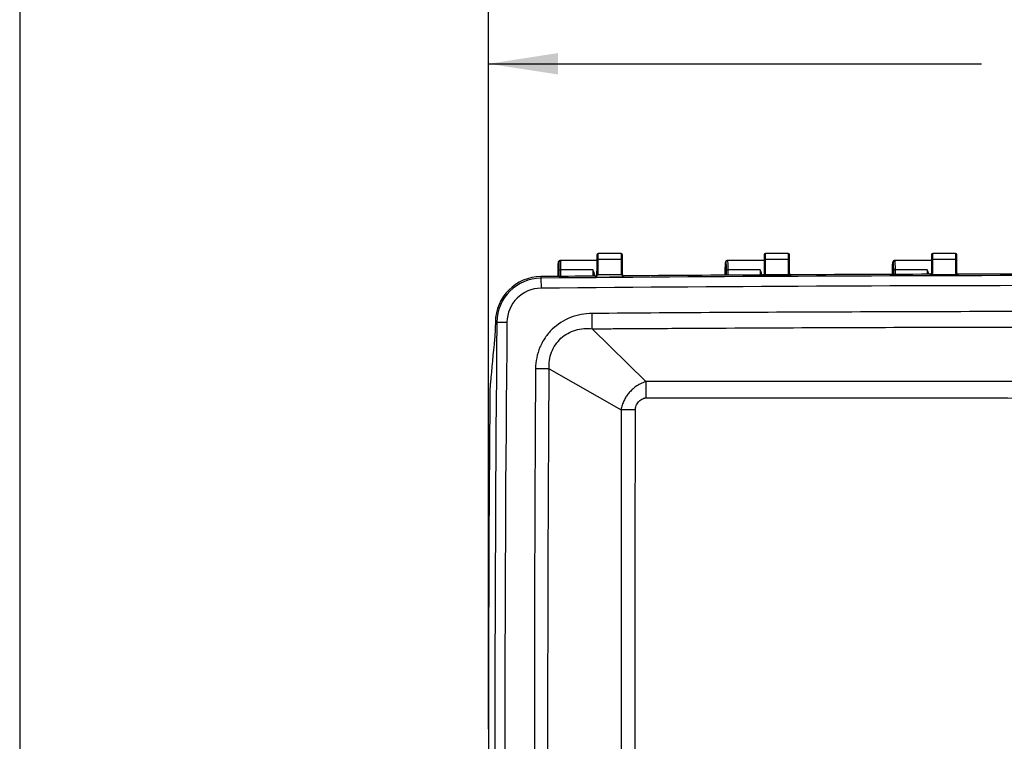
# Model space of a CAD drawing. Header units: inches. Extents: x 2 to 86, y 2 to 66.
# Tile 3 of 36: x 2 to 16.7, y 26.8 to 37.6. Entities that reach past the tile are written whole.
import ezdxf

# ---------------------------------------------------------------- set-up
doc = ezdxf.new("R2010")
doc.units = ezdxf.units.IN
doc.header["$LTSCALE"] = 8
doc.header["$MEASUREMENT"] = 0
doc.layers.add('DIMENSIONS', color=140, linetype='Continuous', lineweight=25)
doc.layers.add('TEXT', color=140, linetype='Continuous', lineweight=25)
doc.styles.add('SLDTEXTSTYLE0', font='TXT', dxfattribs={"width": 0.7})
doc.dimstyles.new('SLDDIMSTYLE0', dxfattribs={"dimtxt": 0.679688, "dimasz": 1.04, "dimexe": 0, "dimexo": 0.0625, "dimgap": 0.169922, "dimtad": 0, "dimtih": 1, "dimtoh": 1, "dimrnd": 1e-09, "dimzin": 12, "dimdsep": 46, "dimtxsty": 'SLDTEXTSTYLE0', "dimsah": 1, "dimcen": 0.09, "dimadec": 0, "dimazin": 3, "dimtfac": 1, "dimtofl": 0, "dimtmove": 0, "dimatfit": 3, "dimfxl": 0, "dimfrac": 2, "dimtolj": 1, "dimtzin": 12, "dimarcsym": 0})

# ---------------------------------------------------------------- blocks, each defined once
blk = doc.blocks.new('_D_3')
at = {"layer": 'DIMENSIONS'}
for p, q in [((9.008, 27.026), (9.008, 37.971)), ((28.154, 27.026), (28.154, 37.971)), ((9.008, 36.971), (16.381, 36.971)), ((17.302, 36.971), (17.074, 36.971)), ((17.074, 36.971), (17.074, 35.891)), ((19.887, 36.971), (20.115, 36.971)), ((20.115, 36.971), (20.115, 35.891)), ((28.154, 36.971), (20.808, 36.971)), ((17.074, 35.891), (17.302, 35.891)), ((20.115, 35.891), (19.887, 35.891))]:
    blk.add_line(p, q, dxfattribs=at)
for points in [[(9.008, 36.971), (10.048, 36.811), (10.048, 37.131)], [(28.154, 36.971), (27.114, 37.131), (27.114, 36.811)]]:
    blk.add_solid(points, dxfattribs=at)
at = {"layer": 'DIMENSIONS', "char_height": 0.6667, "attachment_point": 1, "style": 'SLDTEXTSTYLE0'}
for s, insert in [('19.15', (17.302, 37.982)), ('486.3', (17.302, 36.75))]:
    blk.add_mtext(s, dxfattribs=dict(at, insert=insert))

msp = doc.modelspace()

# ---------------------------------------------------------------- linework, layer by layer
for p, q in [((10.631, 34.032), (10.086, 34.032)), ((10.631, 34.116), (10.631, 34.034)), ((10.631, 34.034), (10.631, 33.869)), ((10.991, 34.136), (10.651, 34.136)), ((10.651, 34.047), (10.651, 34.136)), ((10.651, 33.814), (10.651, 34.047)), ((10.991, 34.047), (10.651, 34.047)), ((10.991, 34.136), (10.991, 34.047)), ((10.991, 34.047), (10.991, 33.814)), ((11.011, 34.034), (11.011, 34.116)), ((11.011, 33.869), (11.011, 34.034)), ((13.131, 34.032), (12.586, 34.032)), ((13.131, 34.116), (13.131, 34.034)), ((13.131, 34.034), (13.131, 33.822)), ((13.491, 34.136), (13.151, 34.136)), ((13.151, 34.047), (13.151, 34.136)), ((13.491, 34.047), (13.151, 34.047)), ((13.151, 33.835), (13.151, 34.047)), ((13.491, 34.136), (13.491, 34.047)), ((13.491, 34.047), (13.491, 33.837)), ((13.511, 34.034), (13.511, 34.116)), ((13.511, 33.824), (13.511, 34.034)), ((15.631, 34.032), (15.086, 34.032)), ((15.631, 34.116), (15.631, 34.034)), ((15.631, 34.034), (15.631, 33.833)), ((15.991, 34.136), (15.651, 34.136)), ((15.651, 34.047), (15.651, 34.136)), ((15.651, 33.846), (15.651, 34.047)), ((15.991, 34.047), (15.651, 34.047)), ((15.991, 34.136), (15.991, 34.047)), ((15.991, 34.047), (15.991, 33.848)), ((16.011, 34.034), (16.011, 34.116)), ((16.011, 33.834), (16.011, 34.034)), ((10.049, 33.793), (10.05, 33.89)), ((10.056, 34.002), (10.056, 33.793)), ((10.063, 33.89), (10.063, 33.793)), ((10.57, 33.893), (10.093, 33.893)), ((10.093, 33.793), (10.093, 33.893)), ((10.57, 33.893), (10.569, 33.797)), ((10.631, 33.8), (10.631, 33.869)), ((11.011, 33.804), (11.011, 33.869)), ((12.549, 33.811), (12.55, 33.89)), ((12.556, 34.002), (12.556, 33.811)), ((12.563, 33.89), (12.563, 33.811)), ((13.07, 33.893), (12.593, 33.893)), ((12.593, 33.811), (12.593, 33.893)), ((13.07, 33.893), (13.069, 33.814)), ((15.049, 33.823), (15.05, 33.89)), ((15.056, 34.002), (15.056, 33.823)), ((15.063, 33.89), (15.063, 33.823)), ((15.57, 33.893), (15.093, 33.893)), ((15.093, 33.823), (15.093, 33.893)), ((15.57, 33.893), (15.569, 33.825)), ((9.793, 33.79), (9.793, 33.767)), ((9.793, 33.767), (9.795, 33.617)), ((10.599, 33.797), (10.599, 33.8)), ((10.611, 33.797), (10.611, 33.777)), ((10.991, 33.814), (10.651, 33.814)), ((11.031, 33.781), (11.031, 33.801)), ((13.111, 33.814), (13.111, 33.814)), ((13.111, 33.814), (13.111, 33.797)), ((13.146, 33.814), (13.143, 33.814)), ((13.498, 33.814), (13.146, 33.814)), ((13.502, 33.814), (13.498, 33.814)), ((13.531, 33.799), (13.531, 33.817)), ((13.531, 33.817), (13.531, 33.817)), ((15.611, 33.825), (15.611, 33.825)), ((15.611, 33.825), (15.611, 33.809)), ((15.638, 33.814), (15.63, 33.814)), ((16.006, 33.814), (15.638, 33.814)), ((16.015, 33.814), (16.006, 33.814)), ((16.031, 33.81), (16.031, 33.826)), ((16.031, 33.826), (16.031, 33.826)), ((9.112, 33.11), (9.136, 33.11)), ((9.112, 33.11), (9.112, 33.108)), ((9.136, 33.11), (9.285, 33.108)), ((10.56, 33.01), (11.363, 32.222)), ((9.917, 32.412), (10.991, 31.798))]:
    msp.add_line(p, q)
at = {"flags": 128}
for points in [[(10.651, 34.047), (10.647, 34.047), (10.644, 34.046), (10.64, 34.045), (10.637, 34.043), (10.635, 34.041), (10.633, 34.039), (10.632, 34.037), (10.631, 34.034)], [(11.011, 34.034), (11.011, 34.037), (11.01, 34.039), (11.008, 34.041), (11.005, 34.043), (11.002, 34.045), (10.999, 34.046), (10.995, 34.047), (10.991, 34.047)], [(13.151, 34.047), (13.147, 34.047), (13.144, 34.046), (13.14, 34.045), (13.137, 34.043), (13.135, 34.041), (13.133, 34.039), (13.132, 34.037), (13.131, 34.034)], [(13.511, 34.034), (13.511, 34.037), (13.51, 34.039), (13.508, 34.041), (13.505, 34.043), (13.502, 34.045), (13.499, 34.046), (13.495, 34.047), (13.491, 34.047)], [(15.651, 34.047), (15.647, 34.047), (15.644, 34.046), (15.64, 34.045), (15.637, 34.043), (15.635, 34.041), (15.633, 34.039), (15.632, 34.037), (15.631, 34.034)], [(16.011, 34.034), (16.011, 34.037), (16.01, 34.039), (16.008, 34.041), (16.005, 34.043), (16.002, 34.045), (15.999, 34.046), (15.995, 34.047), (15.991, 34.047)]]:
    msp.add_lwpolyline(points, dxfattribs=at)
for centre, radius, start, end in [((10.651, 34.116), 0.02, 90, 180), ((10.991, 34.116), 0.02, 0, 90), ((13.151, 34.116), 0.02, 90, 180), ((13.491, 34.116), 0.02, 0, 90), ((15.651, 34.116), 0.02, 90, 180), ((15.991, 34.116), 0.02, 0, 90), ((9.799, 33.103), 0.687, 90.509, 179.4509), ((9.799, 33.103), 0.664, 90.509, 179.4509), ((18.572, -954.283), 988.089, 89.489858, 90.509018), ((18.572, -954.283), 988.112, 90.461585, 90.509018), ((18.572, -954.283), 988.112, 90.316619, 90.437221), ((18.572, -954.283), 988.112, 90.171654, 90.292259), ((18.572, -954.283), 988.112, 90.026691, 90.147298), ((9.799, 33.103), 0.514, 90.509, 179.4509), ((18.572, -954.283), 987.939, 89.489858, 90.509018), ((685.672, 26.626), 676.568, 179.450911, 180.549089), ((685.672, 26.626), 676.418, 179.450911, 180.549089), ((685.672, 26.626), 676.664, 179.536876, 180.463124)]:
    msp.add_arc(centre, radius, start, end)
for points, knots in [([(10.072, 34.028), (10.07, 34.025), (10.065, 34.02), (10.059, 33.987), (10.054, 33.942), (10.053, 33.908), (10.052, 33.891)], [0, 0, 0, 0, 0.258719, 0.512012, 0.759573, 1, 1, 1, 1]), ([(10.086, 34.032), (10.078, 34.032), (10.07, 34.029), (10.059, 34.018), (10.056, 34.01), (10.056, 34.002)], [0, 0, 0, 0, 0.5, 0.5, 1, 1, 1, 1]), ([(10.056, 34.002), (10.056, 34.01), (10.059, 34.018), (10.07, 34.029), (10.078, 34.032), (10.086, 34.032)], [0, 0, 0, 0, 0.5, 0.5, 1, 1, 1, 1]), ([(10.093, 33.893), (10.093, 33.931), (10.092, 33.967), (10.09, 34.005), (10.089, 34.015), (10.088, 34.028), (10.087, 34.032), (10.086, 34.032)], [0, 0, 0, 0, 0.5, 0.5, 0.75, 0.75, 1, 1, 1, 1]), ([(12.586, 34.032), (12.578, 34.032), (12.57, 34.029), (12.559, 34.018), (12.556, 34.01), (12.556, 34.002)], [0, 0, 0, 0, 0.5, 0.5, 1, 1, 1, 1]), ([(12.556, 34.002), (12.556, 34.01), (12.559, 34.018), (12.57, 34.029), (12.578, 34.032), (12.586, 34.032)], [0, 0, 0, 0, 0.5, 0.5, 1, 1, 1, 1]), ([(12.593, 33.893), (12.593, 33.931), (12.592, 33.967), (12.59, 34.005), (12.589, 34.015), (12.588, 34.028), (12.587, 34.032), (12.586, 34.032)], [0, 0, 0, 0, 0.5, 0.5, 0.75, 0.75, 1, 1, 1, 1]), ([(15.072, 34.028), (15.07, 34.025), (15.065, 34.019), (15.059, 33.987), (15.054, 33.942), (15.053, 33.908), (15.052, 33.891)], [0, 0, 0, 0, 0.258376, 0.511797, 0.759111, 1, 1, 1, 1]), ([(15.086, 34.032), (15.078, 34.032), (15.07, 34.029), (15.059, 34.018), (15.056, 34.01), (15.056, 34.002)], [0, 0, 0, 0, 0.5, 0.5, 1, 1, 1, 1]), ([(15.056, 34.002), (15.056, 34.01), (15.059, 34.018), (15.07, 34.029), (15.078, 34.032), (15.086, 34.032)], [0, 0, 0, 0, 0.5, 0.5, 1, 1, 1, 1]), ([(15.093, 33.893), (15.093, 33.931), (15.092, 33.967), (15.09, 34.005), (15.089, 34.015), (15.088, 34.028), (15.087, 34.032), (15.086, 34.032)], [0, 0, 0, 0, 0.5, 0.5, 0.75, 0.75, 1, 1, 1, 1]), ([(10.05, 33.89), (10.05, 33.891), (10.05, 33.896), (10.05, 33.903), (10.05, 33.913), (10.05, 33.923), (10.05, 33.936), (10.051, 33.952), (10.052, 33.968), (10.053, 33.983), (10.054, 33.991), (10.054, 33.997), (10.055, 34), (10.056, 34.002), (10.056, 34.002), (10.056, 34.002)], [0, 0, 0, 0, 0.032456, 0.07412, 0.125011, 0.19735, 0.250011, 0.35177, 0.499795, 0.607484, 0.749735, 0.802543, 0.874871, 0.963606, 1, 1, 1, 1]), ([(10.056, 34.002), (10.056, 34.002), (10.056, 34.002), (10.057, 34.001), (10.057, 34), (10.058, 33.997), (10.059, 33.993), (10.059, 33.987), (10.06, 33.983), (10.06, 33.982), (10.06, 33.981), (10.06, 33.981), (10.06, 33.981), (10.06, 33.979), (10.06, 33.976), (10.061, 33.966), (10.062, 33.952), (10.062, 33.936), (10.062, 33.924), (10.063, 33.912), (10.063, 33.9), (10.063, 33.893), (10.063, 33.89)], [0, 0, 0, 0, 0.019195, 0.060903, 0.125144, 0.188936, 0.250263, 0.37523, 0.384325, 0.393782, 0.399738, 0.403022, 0.404741, 0.406511, 0.437788, 0.500319, 0.648994, 0.750055, 0.802883, 0.875036, 0.94797, 1, 1, 1, 1]), ([(10.063, 33.89), (10.063, 33.89), (10.067, 33.891), (10.078, 33.892), (10.085, 33.893), (10.093, 33.893)], [0, 0, 0, 0, 0.5, 0.5, 1, 1, 1, 1]), ([(10.599, 33.8), (10.599, 33.802), (10.599, 33.805), (10.598, 33.81), (10.597, 33.816), (10.596, 33.822), (10.595, 33.828), (10.593, 33.835), (10.59, 33.843), (10.587, 33.852), (10.582, 33.864), (10.576, 33.877), (10.572, 33.887), (10.57, 33.893)], [0, 0, 0, 0, 0.053879, 0.111411, 0.172637, 0.237595, 0.306313, 0.378816, 0.455126, 0.553266, 0.676784, 0.825694, 1, 1, 1, 1]), ([(10.631, 33.869), (10.631, 33.863), (10.632, 33.856), (10.634, 33.842), (10.635, 33.835), (10.639, 33.824), (10.641, 33.82), (10.646, 33.815), (10.649, 33.814), (10.651, 33.814)], [0, 0, 0, 0, 0.25, 0.25, 0.5, 0.5, 0.75, 0.75, 1, 1, 1, 1]), ([(10.991, 33.814), (10.994, 33.814), (10.996, 33.815), (11.001, 33.82), (11.003, 33.824), (11.007, 33.835), (11.009, 33.842), (11.011, 33.856), (11.011, 33.863), (11.011, 33.869)], [0, 0, 0, 0, 0.25, 0.25, 0.5, 0.5, 0.75, 0.75, 1, 1, 1, 1]), ([(12.55, 33.89), (12.55, 33.892), (12.55, 33.899), (12.55, 33.911), (12.55, 33.923), (12.55, 33.937), (12.551, 33.947), (12.551, 33.954), (12.551, 33.955), (12.551, 33.956), (12.551, 33.956), (12.551, 33.957), (12.551, 33.958), (12.551, 33.963), (12.552, 33.973), (12.553, 33.984), (12.554, 33.992), (12.554, 33.997), (12.555, 34), (12.556, 34.002), (12.556, 34.002), (12.556, 34.002)], [0, 0, 0, 0, 0.036788, 0.124951, 0.188579, 0.249939, 0.374823, 0.383129, 0.392779, 0.398977, 0.40242, 0.404227, 0.406091, 0.437359, 0.499884, 0.64868, 0.749751, 0.802785, 0.874869, 0.948024, 1, 1, 1, 1]), ([(12.559, 33.985), (12.559, 33.985), (12.557, 33.974), (12.555, 33.941), (12.553, 33.908), (12.552, 33.891)], [0, 0, 0, 0, 0.001119, 0.507133, 1, 1, 1, 1]), ([(12.556, 34.002), (12.556, 34.002), (12.556, 34.002), (12.557, 34.001), (12.557, 34), (12.558, 33.997), (12.559, 33.993), (12.559, 33.987), (12.56, 33.981), (12.56, 33.98), (12.56, 33.978), (12.56, 33.975), (12.561, 33.966), (12.562, 33.952), (12.562, 33.936), (12.562, 33.924), (12.563, 33.912), (12.563, 33.9), (12.563, 33.893), (12.563, 33.89)], [0, 0, 0, 0, 0.019077, 0.060785, 0.125144, 0.188927, 0.250263, 0.37523, 0.406509, 0.414376, 0.422211, 0.437788, 0.500319, 0.649044, 0.750055, 0.8029, 0.875036, 0.94798, 1, 1, 1, 1]), ([(12.563, 33.89), (12.563, 33.89), (12.567, 33.891), (12.578, 33.892), (12.585, 33.893), (12.593, 33.893)], [0, 0, 0, 0, 0.5, 0.5, 1, 1, 1, 1]), ([(13.097, 33.814), (13.097, 33.816), (13.096, 33.826), (13.087, 33.853), (13.077, 33.877), (13.07, 33.893)], [0, 0, 0, 0, 0.089302, 0.392536, 1, 1, 1, 1]), ([(15.05, 33.89), (15.05, 33.892), (15.05, 33.899), (15.05, 33.911), (15.05, 33.923), (15.05, 33.937), (15.051, 33.946), (15.051, 33.952), (15.051, 33.952), (15.051, 33.952), (15.051, 33.952), (15.051, 33.952), (15.051, 33.952), (15.051, 33.952), (15.051, 33.953), (15.051, 33.953), (15.051, 33.953), (15.051, 33.954), (15.051, 33.955), (15.051, 33.958), (15.051, 33.963), (15.052, 33.973), (15.053, 33.984), (15.054, 33.992), (15.054, 33.997), (15.055, 34), (15.056, 34.002), (15.056, 34.002), (15.056, 34.002)], [0, 0, 0, 0, 0.036655, 0.124951, 0.188549, 0.249938, 0.374823, 0.374831, 0.374838, 0.374853, 0.374884, 0.374945, 0.375067, 0.375311, 0.3758, 0.376777, 0.378731, 0.38264, 0.390457, 0.406091, 0.437359, 0.499884, 0.648754, 0.749751, 0.802808, 0.874869, 0.948038, 1, 1, 1, 1]), ([(15.056, 34.002), (15.056, 34.002), (15.056, 34.002), (15.057, 34.001), (15.057, 34), (15.058, 33.997), (15.059, 33.993), (15.059, 33.987), (15.06, 33.983), (15.06, 33.983), (15.06, 33.983), (15.06, 33.983), (15.06, 33.983), (15.06, 33.983), (15.06, 33.983), (15.06, 33.983), (15.06, 33.983), (15.06, 33.983), (15.06, 33.983), (15.06, 33.982), (15.06, 33.98), (15.06, 33.976), (15.061, 33.966), (15.062, 33.952), (15.062, 33.936), (15.062, 33.924), (15.063, 33.912), (15.063, 33.9), (15.063, 33.893), (15.063, 33.89)], [0, 0, 0, 0, 0.018959, 0.060667, 0.125144, 0.188896, 0.250262, 0.37523, 0.375238, 0.375245, 0.375261, 0.375291, 0.375352, 0.375475, 0.375719, 0.376208, 0.377185, 0.37914, 0.38305, 0.390871, 0.406511, 0.437788, 0.50032, 0.649118, 0.750055, 0.802923, 0.875036, 0.947994, 1, 1, 1, 1]), ([(15.063, 33.89), (15.063, 33.89), (15.067, 33.891), (15.078, 33.892), (15.085, 33.893), (15.093, 33.893)], [0, 0, 0, 0, 0.5, 0.5, 1, 1, 1, 1]), ([(15.596, 33.821), (15.594, 33.829), (15.587, 33.853), (15.577, 33.877), (15.57, 33.893)], [0, 0, 0, 0, 0.330121, 1, 1, 1, 1]), ([(10.631, 33.819), (10.631, 33.818), (10.631, 33.816), (10.631, 33.814), (10.63, 33.812), (10.629, 33.81), (10.628, 33.808), (10.628, 33.806), (10.626, 33.804), (10.624, 33.802), (10.62, 33.799), (10.616, 33.798), (10.613, 33.797), (10.611, 33.797)], [0, 0, 0, 0, 0.095736, 0.183525, 0.263383, 0.335301, 0.39928, 0.45534, 0.503526, 0.649324, 0.778532, 0.894077, 1, 1, 1, 1]), ([(10.611, 33.777), (10.612, 33.777), (10.613, 33.777), (10.615, 33.778), (10.617, 33.778), (10.619, 33.779), (10.62, 33.78), (10.622, 33.781), (10.624, 33.782), (10.625, 33.784), (10.627, 33.786), (10.629, 33.788), (10.63, 33.792), (10.631, 33.796), (10.631, 33.798), (10.631, 33.8)], [0, 0, 0, 0, 0.0385321, 0.0786872, 0.1212841, 0.1669932, 0.2163469, 0.2697634, 0.327576, 0.3900594, 0.4574533, 0.5687972, 0.6963673, 0.8289341, 1, 1, 1, 1]), ([(11.011, 33.822), (11.011, 33.821), (11.011, 33.819), (11.012, 33.816), (11.013, 33.814), (11.014, 33.812), (11.015, 33.81), (11.016, 33.808), (11.018, 33.806), (11.02, 33.804), (11.024, 33.802), (11.027, 33.801), (11.03, 33.801), (11.031, 33.801)], [0, 0, 0, 0, 0.110385, 0.21014, 0.299281, 0.377831, 0.445827, 0.503324, 0.561307, 0.687422, 0.800747, 0.903822, 1, 1, 1, 1]), ([(11.011, 33.804), (11.011, 33.803), (11.011, 33.801), (11.012, 33.799), (11.012, 33.797), (11.013, 33.794), (11.014, 33.791), (11.017, 33.787), (11.022, 33.783), (11.026, 33.782), (11.029, 33.781), (11.03, 33.781), (11.031, 33.781), (11.031, 33.781)], [0, 0, 0, 0, 0.098594, 0.183373, 0.254344, 0.311503, 0.463924, 0.590962, 0.815325, 0.908679, 0.954664, 0.977406, 1, 1, 1, 1]), ([(13.131, 33.836), (13.131, 33.835), (13.131, 33.833), (13.131, 33.831), (13.13, 33.829), (13.129, 33.827), (13.128, 33.825), (13.128, 33.823), (13.126, 33.821), (13.124, 33.819), (13.12, 33.816), (13.116, 33.815), (13.113, 33.814), (13.111, 33.814)], [0, 0, 0, 0, 0.095752, 0.183553, 0.263418, 0.33534, 0.399319, 0.455375, 0.503553, 0.649333, 0.778515, 0.894048, 1, 1, 1, 1]), ([(13.111, 33.797), (13.112, 33.797), (13.113, 33.797), (13.115, 33.797), (13.117, 33.797), (13.119, 33.798), (13.12, 33.799), (13.123, 33.8), (13.125, 33.803), (13.127, 33.805), (13.128, 33.807)], [0, 0, 0, 0, 0.07134, 0.144973, 0.222333, 0.304627, 0.392839, 0.487764, 0.719873, 1, 1, 1, 1]), ([(13.128, 33.807), (13.128, 33.807), (13.129, 33.808), (13.13, 33.809), (13.132, 33.81), (13.133, 33.811), (13.134, 33.812), (13.135, 33.812), (13.135, 33.812), (13.137, 33.813), (13.139, 33.813), (13.141, 33.813), (13.143, 33.814)], [0, 0, 0, 0, 0.150253, 0.276329, 0.381199, 0.467404, 0.537059, 0.592028, 0.633511, 0.661972, 0.812532, 1, 1, 1, 1]), ([(13.502, 33.814), (13.505, 33.814), (13.507, 33.813), (13.512, 33.811), (13.514, 33.81), (13.516, 33.807)], [0, 0, 0, 0, 0.5, 0.5, 1, 1, 1, 1]), ([(13.511, 33.838), (13.511, 33.837), (13.511, 33.835), (13.512, 33.832), (13.513, 33.83), (13.514, 33.828), (13.515, 33.826), (13.516, 33.824), (13.518, 33.822), (13.52, 33.82), (13.524, 33.818), (13.527, 33.817), (13.53, 33.817), (13.531, 33.817)], [0, 0, 0, 0, 0.110385, 0.21014, 0.29928, 0.377831, 0.445826, 0.503324, 0.561306, 0.687415, 0.800739, 0.903816, 1, 1, 1, 1]), ([(13.517, 33.807), (13.517, 33.807), (13.516, 33.808), (13.516, 33.809), (13.515, 33.81), (13.514, 33.811)], [0, 0, 0, 0, 0.5, 0.5, 1, 1, 1, 1]), ([(13.531, 33.799), (13.531, 33.799), (13.53, 33.799), (13.528, 33.799), (13.526, 33.8), (13.524, 33.8), (13.522, 33.802), (13.518, 33.804), (13.517, 33.806), (13.516, 33.807)], [0, 0, 0, 0, 0.08155, 0.164266, 0.250493, 0.342308, 0.441435, 0.699672, 1, 1, 1, 1]), ([(15.631, 33.847), (15.631, 33.846), (15.631, 33.844), (15.631, 33.842), (15.63, 33.839), (15.629, 33.837), (15.628, 33.836), (15.628, 33.834), (15.626, 33.832), (15.624, 33.829), (15.62, 33.827), (15.616, 33.825), (15.613, 33.825), (15.611, 33.825)], [0, 0, 0, 0, 0.095766, 0.183578, 0.263451, 0.335377, 0.399356, 0.455409, 0.503581, 0.649336, 0.778489, 0.894012, 1, 1, 1, 1]), ([(15.611, 33.809), (15.612, 33.809), (15.613, 33.809), (15.615, 33.809), (15.617, 33.81), (15.619, 33.81), (15.62, 33.811), (15.621, 33.811)], [0, 0, 0, 0, 0.180498, 0.367001, 0.563593, 0.773678, 1, 1, 1, 1]), ([(15.624, 33.815), (15.624, 33.814), (15.623, 33.814), (15.621, 33.812), (15.62, 33.812), (15.62, 33.811)], [0, 0, 0, 0, 0.5, 0.5, 1, 1, 1, 1]), ([(15.621, 33.811), (15.621, 33.812), (15.622, 33.812), (15.624, 33.813), (15.626, 33.813), (15.628, 33.814), (15.629, 33.814), (15.63, 33.814)], [0, 0, 0, 0, 0.205101, 0.40264, 0.597527, 0.794548, 1, 1, 1, 1]), ([(16.011, 33.848), (16.011, 33.847), (16.011, 33.845), (16.012, 33.843), (16.013, 33.839), (16.015, 33.835), (16.018, 33.832), (16.02, 33.83), (16.024, 33.828), (16.027, 33.826), (16.03, 33.826), (16.031, 33.826)], [0, 0, 0, 0, 0.103283, 0.187303, 0.25206, 0.502999, 0.561019, 0.687214, 0.800613, 0.903757, 1, 1, 1, 1]), ([(16.023, 33.812), (16.023, 33.812), (16.023, 33.813), (16.021, 33.814), (16.02, 33.815), (16.019, 33.816)], [0, 0, 0, 0, 0.5, 0.5, 1, 1, 1, 1]), ([(16.031, 33.81), (16.031, 33.81), (16.029, 33.81), (16.027, 33.81), (16.025, 33.811), (16.024, 33.812), (16.023, 33.812)], [0, 0, 0, 0, 0.234611, 0.473961, 0.726644, 1, 1, 1, 1]), ([(10.558, 33.239), (10.504, 33.239), (10.449, 33.234), (10.341, 33.214), (10.288, 33.198), (10.135, 33.138), (10.041, 33.078), (9.923, 32.964), (9.888, 32.922), (9.826, 32.832), (9.8, 32.783), (9.757, 32.683), (9.741, 32.63), (9.719, 32.523), (9.713, 32.468), (9.713, 32.413)], [0, 0, 0, 0, 0.125, 0.125, 0.25, 0.25, 0.5, 0.5, 0.625, 0.625, 0.75, 0.75, 0.875, 0.875, 1, 1, 1, 1]), ([(26.604, 33.239), (25.936, 33.244), (25.267, 33.249), (23.93, 33.256), (23.261, 33.259), (21.256, 33.266), (19.918, 33.269), (17.244, 33.269), (15.907, 33.266), (13.901, 33.259), (13.232, 33.256), (11.895, 33.249), (11.227, 33.244), (10.558, 33.239)], [0, 0, 0, 0, 0.125, 0.125, 0.25, 0.25, 0.5, 0.5, 0.75, 0.75, 0.875, 0.875, 1, 1, 1, 1]), ([(10.56, 33.01), (10.56, 33.038), (10.559, 33.073), (10.559, 33.152), (10.558, 33.196), (10.558, 33.239)], [0, 0, 0, 0, 0.5, 0.5, 1, 1, 1, 1]), ([(9.112, 33.108), (9.112, 33.104), (9.112, 33.095), (9.112, 33.082), (9.112, 33.07), (9.111, 33.057), (9.111, 33.044), (9.11, 33.032), (9.11, 33.02), (9.11, 33.008), (9.109, 32.996), (9.109, 32.984), (9.108, 32.969), (9.107, 32.951), (9.106, 32.93), (9.104, 32.911), (9.103, 32.892), (9.102, 32.874), (9.101, 32.863), (9.1, 32.858)], [0, 0, 0, 0, 0.04636, 0.092432, 0.138262, 0.183902, 0.229399, 0.274805, 0.320169, 0.365542, 0.410974, 0.456517, 0.502219, 0.585865, 0.668843, 0.751445, 0.833973, 0.916725, 1, 1, 1, 1]), ([(9.917, 32.412), (9.914, 32.453), (9.915, 32.496), (9.926, 32.58), (9.937, 32.621), (9.967, 32.699), (9.986, 32.737), (10.034, 32.807), (10.062, 32.839), (10.155, 32.925), (10.23, 32.967), (10.351, 33.003), (10.393, 33.01), (10.476, 33.016), (10.519, 33.015), (10.56, 33.01)], [0, 0, 0, 0, 0.125, 0.125, 0.25, 0.25, 0.375, 0.375, 0.5, 0.5, 0.75, 0.75, 0.875, 0.875, 1, 1, 1, 1]), ([(10.56, 33.01), (10.644, 33.01), (10.727, 33.011), (10.894, 33.012), (10.978, 33.012), (11.228, 33.014), (11.395, 33.015), (11.897, 33.018), (12.231, 33.02), (13.234, 33.025), (13.902, 33.028), (15.907, 33.035), (17.244, 33.037), (19.918, 33.037), (21.255, 33.035), (23.261, 33.028), (23.929, 33.025), (24.932, 33.02), (25.266, 33.018), (25.767, 33.015), (25.934, 33.014), (26.185, 33.012), (26.269, 33.012), (26.436, 33.011), (26.519, 33.01), (26.603, 33.01)], [0, 0, 0, 0, 0.015625, 0.015625, 0.03125, 0.03125, 0.0625, 0.0625, 0.125, 0.125, 0.25, 0.25, 0.5, 0.5, 0.75, 0.75, 0.875, 0.875, 0.9375, 0.9375, 0.96875, 0.96875, 0.984375, 0.984375, 1, 1, 1, 1]), ([(9.713, 32.413), (9.712, 32.172), (9.71, 31.931), (9.707, 31.449), (9.706, 31.208), (9.703, 30.484), (9.701, 30.002), (9.696, 28.555), (9.695, 27.59), (9.695, 25.661), (9.696, 24.697), (9.701, 23.25), (9.703, 22.768), (9.706, 22.044), (9.707, 21.803), (9.71, 21.321), (9.712, 21.08), (9.713, 20.839)], [0, 0, 0, 0, 0.0625, 0.0625, 0.125, 0.125, 0.25, 0.25, 0.5, 0.5, 0.75, 0.75, 0.875, 0.875, 0.9375, 0.9375, 1, 1, 1, 1]), ([(9.917, 20.84), (9.917, 20.9), (9.916, 20.96), (9.916, 21.081), (9.915, 21.141), (9.914, 21.322), (9.913, 21.443), (9.911, 21.804), (9.91, 22.045), (9.906, 22.769), (9.904, 23.251), (9.899, 24.697), (9.898, 25.662), (9.898, 27.59), (9.899, 28.555), (9.904, 30.001), (9.906, 30.483), (9.91, 31.207), (9.911, 31.448), (9.913, 31.809), (9.914, 31.93), (9.915, 32.111), (9.916, 32.171), (9.916, 32.292), (9.917, 32.352), (9.917, 32.412)], [0, 0, 0, 0, 0.015625, 0.015625, 0.03125, 0.03125, 0.0625, 0.0625, 0.125, 0.125, 0.25, 0.25, 0.5, 0.5, 0.75, 0.75, 0.875, 0.875, 0.9375, 0.9375, 0.96875, 0.96875, 0.984375, 0.984375, 1, 1, 1, 1]), ([(9.037, 32.199), (9.036, 32.197), (9.036, 32.192), (9.035, 32.185), (9.035, 32.177), (9.034, 32.169), (9.034, 32.16), (9.033, 32.15), (9.032, 32.138), (9.032, 32.124), (9.031, 32.11), (9.031, 32.1), (9.03, 32.095)], [0, 0, 0, 0, 0.081464, 0.163055, 0.244908, 0.327156, 0.409929, 0.493357, 0.620423, 0.746887, 0.873247, 1, 1, 1, 1]), ([(11.363, 32.222), (11.356, 32.219), (11.35, 32.217), (11.339, 32.213), (11.334, 32.211), (11.319, 32.205), (11.311, 32.201), (11.288, 32.191), (11.275, 32.184), (11.251, 32.17), (11.24, 32.164), (11.218, 32.15), (11.208, 32.143), (11.18, 32.122), (11.163, 32.107), (11.131, 32.076), (11.116, 32.06), (11.089, 32.027), (11.076, 32.009), (11.054, 31.973), (11.043, 31.954), (11.025, 31.914), (11.016, 31.893), (11.002, 31.848), (10.996, 31.824), (10.991, 31.798)], [0, 0, 0, 0, 0.015625, 0.015625, 0.03125, 0.03125, 0.0625, 0.0625, 0.125, 0.125, 0.1875, 0.1875, 0.25, 0.25, 0.375, 0.375, 0.5, 0.5, 0.625, 0.625, 0.75, 0.75, 0.875, 0.875, 1, 1, 1, 1]), ([(11.363, 32.222), (11.363, 32.192), (11.363, 32.154), (11.362, 32.07), (11.362, 32.023), (11.362, 31.977)], [0, 0, 0, 0, 0.5, 0.5, 1, 1, 1, 1]), ([(25.799, 32.222), (25.762, 32.222), (25.724, 32.222), (25.649, 32.222), (25.611, 32.222), (25.499, 32.222), (25.423, 32.222), (25.198, 32.222), (25.047, 32.222), (24.596, 32.222), (24.296, 32.222), (23.393, 32.222), (22.792, 32.222), (20.987, 32.222), (19.784, 32.222), (17.378, 32.222), (16.175, 32.222), (14.371, 32.222), (13.769, 32.222), (12.867, 32.222), (12.566, 32.222), (12.115, 32.222), (11.965, 32.222), (11.739, 32.222), (11.664, 32.222), (11.551, 32.222), (11.514, 32.222), (11.438, 32.222), (11.401, 32.222), (11.363, 32.222)], [0, 0, 0, 0, 0.007812, 0.007812, 0.015625, 0.015625, 0.03125, 0.03125, 0.0625, 0.0625, 0.125, 0.125, 0.25, 0.25, 0.5, 0.5, 0.75, 0.75, 0.875, 0.875, 0.9375, 0.9375, 0.96875, 0.96875, 0.984375, 0.984375, 0.992187, 0.992187, 1, 1, 1, 1]), ([(11.205, 31.798), (11.205, 31.819), (11.21, 31.841), (11.226, 31.881), (11.237, 31.9), (11.265, 31.933), (11.282, 31.947), (11.31, 31.963), (11.32, 31.968), (11.335, 31.973), (11.34, 31.974), (11.351, 31.976), (11.356, 31.977), (11.362, 31.977)], [0, 0, 0, 0, 0.25, 0.25, 0.5, 0.5, 0.75, 0.75, 0.875, 0.875, 0.9375, 0.9375, 1, 1, 1, 1]), ([(11.362, 31.977), (11.963, 31.977), (12.565, 31.976), (13.768, 31.976), (14.37, 31.976), (16.175, 31.976), (17.378, 31.975), (19.785, 31.975), (20.988, 31.976), (22.793, 31.976), (23.394, 31.976), (24.597, 31.976), (25.199, 31.977), (25.801, 31.977)], [0, 0, 0, 0, 0.125, 0.125, 0.25, 0.25, 0.5, 0.5, 0.75, 0.75, 0.875, 0.875, 1, 1, 1, 1]), ([(10.991, 31.798), (10.991, 31.77), (10.991, 31.744), (10.991, 31.69), (10.991, 31.663), (10.991, 31.582), (10.991, 31.528), (10.991, 31.367), (10.991, 31.259), (10.991, 30.936), (10.991, 30.72), (10.991, 30.074), (10.991, 29.643), (10.991, 28.35), (10.991, 27.488), (10.991, 25.764), (10.991, 24.902), (10.991, 23.609), (10.991, 23.178), (10.991, 22.532), (10.991, 22.316), (10.991, 21.993), (10.991, 21.885), (10.991, 21.724), (10.991, 21.67), (10.991, 21.589), (10.991, 21.562), (10.991, 21.508), (10.991, 21.481), (10.991, 21.454)], [0, 0, 0, 0, 0.007812, 0.007812, 0.015625, 0.015625, 0.03125, 0.03125, 0.0625, 0.0625, 0.125, 0.125, 0.25, 0.25, 0.5, 0.5, 0.75, 0.75, 0.875, 0.875, 0.9375, 0.9375, 0.96875, 0.96875, 0.984375, 0.984375, 0.992188, 0.992188, 1, 1, 1, 1]), ([(11.205, 21.454), (11.205, 21.67), (11.205, 21.885), (11.205, 22.316), (11.205, 22.532), (11.204, 23.178), (11.204, 23.609), (11.204, 24.902), (11.204, 25.764), (11.204, 27.488), (11.204, 28.781), (11.204, 30.074), (11.205, 30.72), (11.205, 30.936), (11.205, 31.367), (11.205, 31.582), (11.205, 31.798)], [0, 0, 0, 0, 0.0625, 0.0625, 0.125, 0.125, 0.25, 0.25, 0.5, 0.5, 0.75, 0.875, 0.875, 0.9375, 0.9375, 1, 1, 1, 1])]:
    msp.add_open_spline(points, degree=3, knots=knots)
for points in [[(10.056, 34.002), (10.056, 34.002), (10.056, 34.002), (10.056, 34.002)], [(12.556, 34.002), (12.556, 34.002), (12.556, 34.002), (12.556, 34.002)], [(15.056, 34.002), (15.056, 34.002), (15.056, 34.002), (15.056, 34.002)], [(10.611, 33.797), (10.611, 33.797), (10.611, 33.797), (10.611, 33.797)], [(11.031, 33.781), (10.891, 33.78), (10.751, 33.779), (10.611, 33.777)], [(11.031, 33.801), (11.031, 33.801), (11.031, 33.801), (11.031, 33.801)], [(13.531, 33.799), (13.391, 33.798), (13.251, 33.797), (13.111, 33.797)], [(13.127, 33.806), (13.131, 33.811), (13.137, 33.814), (13.143, 33.814)], [(13.129, 33.81), (13.128, 33.808), (13.127, 33.807), (13.127, 33.806)], [(13.127, 33.806), (13.127, 33.806), (13.127, 33.806), (13.128, 33.807)], [(13.131, 33.822), (13.131, 33.818), (13.13, 33.814), (13.129, 33.81)], [(13.129, 33.81), (13.13, 33.812), (13.135, 33.815), (13.142, 33.815), (13.146, 33.814)], [(13.151, 33.835), (13.146, 33.835), (13.136, 33.832), (13.131, 33.825), (13.131, 33.822)], [(13.146, 33.814), (13.15, 33.82), (13.151, 33.828), (13.151, 33.835)], [(13.491, 33.837), (13.491, 33.829), (13.493, 33.821), (13.498, 33.814)], [(13.511, 33.824), (13.511, 33.827), (13.507, 33.834), (13.497, 33.837), (13.491, 33.837)], [(13.498, 33.814), (13.501, 33.815), (13.505, 33.815), (13.508, 33.815)], [(13.502, 33.814), (13.507, 33.814), (13.513, 33.811), (13.517, 33.807)], [(13.508, 33.815), (13.511, 33.814), (13.513, 33.813), (13.514, 33.811)], [(13.514, 33.811), (13.512, 33.815), (13.511, 33.82), (13.511, 33.824)], [(13.516, 33.807), (13.516, 33.807), (13.517, 33.807), (13.517, 33.807)], [(16.031, 33.81), (15.891, 33.81), (15.751, 33.809), (15.611, 33.809)], [(15.62, 33.811), (15.623, 33.813), (15.626, 33.814), (15.63, 33.814)], [(15.62, 33.811), (15.62, 33.811), (15.621, 33.811), (15.621, 33.811)], [(15.631, 33.833), (15.631, 33.827), (15.629, 33.82), (15.624, 33.815)], [(15.624, 33.815), (15.626, 33.816), (15.63, 33.817), (15.635, 33.815), (15.638, 33.814)], [(15.651, 33.846), (15.646, 33.846), (15.636, 33.843), (15.631, 33.837), (15.631, 33.833)], [(15.638, 33.814), (15.647, 33.823), (15.651, 33.835), (15.651, 33.846)], [(15.991, 33.848), (15.991, 33.835), (15.996, 33.823), (16.006, 33.814)], [(16.011, 33.834), (16.011, 33.838), (16.007, 33.845), (15.997, 33.848), (15.991, 33.848)], [(16.006, 33.814), (16.009, 33.815), (16.014, 33.817), (16.017, 33.817), (16.019, 33.816)], [(16.019, 33.816), (16.013, 33.821), (16.011, 33.828), (16.011, 33.834)], [(16.015, 33.814), (16.018, 33.814), (16.021, 33.813), (16.023, 33.812)], [(16.015, 33.814), (16.018, 33.814), (16.021, 33.813), (16.023, 33.812)], [(16.023, 33.812), (16.023, 33.812), (16.023, 33.812), (16.023, 33.812)], [(9.1, 32.858), (9.079, 32.638), (9.058, 32.419), (9.037, 32.199)], [(9.917, 32.412), (9.862, 32.412), (9.788, 32.413), (9.713, 32.413)], [(11.205, 31.798), (11.126, 31.798), (11.048, 31.798), (10.991, 31.798)]]:
    msp.add_open_spline(points, degree=3)
at = {"layer": 'TEXT'}
msp.add_line((2, 66), (2, 2), dxfattribs=at)

# ---------------------------------------------------------------- dimensions: what is measured, and where the dimension line sits
at = {"layer": 'DIMENSIONS'}
dim = msp.add_linear_dim(base=(28.154, 36.971), p1=(9.008, 26.626), p2=(28.154, 26.626), angle=0, dimstyle='SLDDIMSTYLE0', dxfattribs=at)
dim.commit()
dim.dimension.update_dxf_attribs({"geometry": '_D_3', "text_midpoint": (18.595, 36.971), "dimtype": 160})

doc.saveas('drawing.dxf')
